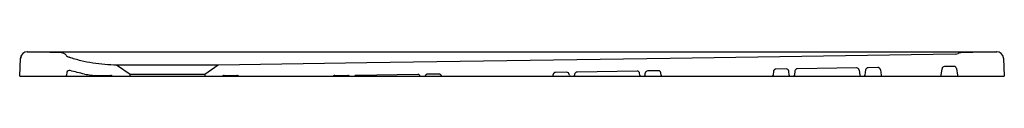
# Model space of a CAD drawing. Header units: millimetres. Extents: x 5305.65 to 5306.85, y 2849.41 to 2849.44.
import ezdxf

# ---------------------------------------------------------------- set-up
doc = ezdxf.new("R2010")
doc.units = ezdxf.units.MM
doc.layers.add('SANINDUSA', color=3, linetype='Continuous')

msp = doc.modelspace()

# ---------------------------------------------------------------- linework, layer by layer
at = {"layer": 'SANINDUSA'}
for p, q in [((5305.7043, 2849.437), (5305.6632, 2849.438)), ((5305.6763, 2849.438), (5306.8314, 2849.438)), ((5306.8445, 2849.438), (5306.8009, 2849.4369)), ((5305.6538, 2849.4083), (5305.655, 2849.4305)), ((5305.655, 2849.4306), (5305.655, 2849.4305)), ((5306.8527, 2849.4305), (5306.8527, 2849.4306)), ((5306.8527, 2849.4305), (5306.8538, 2849.4083)), ((5305.7114, 2849.4128), (5305.711, 2849.4096)), ((5305.7883, 2849.4105), (5305.772, 2849.4219)), ((5305.8956, 2849.4219), (5305.8793, 2849.4105)), ((5306.3205, 2849.4132), (5306.307, 2849.413)), ((5306.4064, 2849.4145), (5306.3331, 2849.4134)), ((5306.416, 2849.4096), (5306.4163, 2849.412)), ((5306.4323, 2849.4149), (5306.4192, 2849.4147)), ((5306.4357, 2849.4096), (5306.4353, 2849.4123)), ((5306.5726, 2849.4144), (5306.572, 2849.4096)), ((5306.588, 2849.4172), (5306.5755, 2849.417)), ((5306.5917, 2849.4096), (5306.5911, 2849.4145)), ((5306.5986, 2849.4147), (5306.598, 2849.4096)), ((5306.6739, 2849.4184), (5306.6015, 2849.4174)), ((5306.6769, 2849.4158), (5306.6777, 2849.4096)), ((5306.6848, 2849.416), (5306.684, 2849.4096)), ((5306.6998, 2849.4188), (5306.6877, 2849.4186)), ((5306.7029, 2849.4162), (5306.7037, 2849.4096)), ((5306.777, 2849.4096), (5306.7779, 2849.4174)), ((5306.7927, 2849.4202), (5306.7809, 2849.42)), ((5306.7957, 2849.4176), (5306.7967, 2849.4096)), ((5305.6538, 2849.4083), (5305.7095, 2849.4083)), ((5305.7095, 2849.4083), (5305.714, 2849.4083)), ((5305.714, 2849.4083), (5305.7403, 2849.4083)), ((5305.7403, 2849.4083), (5305.7434, 2849.4083)), ((5305.7434, 2849.4083), (5305.7438, 2849.4083)), ((5305.7487, 2849.4093), (5305.7648, 2849.4093)), ((5305.7653, 2849.4083), (5305.7676, 2849.4083)), ((5305.7665, 2849.4087), (5305.7667, 2849.4086)), ((5305.7676, 2849.4083), (5305.7883, 2849.4083)), ((5305.7883, 2849.4083), (5305.7883, 2849.4105)), ((5305.8793, 2849.4105), (5305.7883, 2849.4105)), ((5305.7883, 2849.4083), (5305.8793, 2849.4083)), ((5305.8793, 2849.4105), (5305.8793, 2849.4083)), ((5305.8793, 2849.4083), (5305.9, 2849.4083)), ((5305.9, 2849.4083), (5305.9209, 2849.4083)), ((5305.9009, 2849.4086), (5305.9012, 2849.4088)), ((5305.9029, 2849.4093), (5305.9183, 2849.4093)), ((5305.9211, 2849.4083), (5306.0352, 2849.4083)), ((5306.038, 2849.4093), (5306.0536, 2849.4093)), ((5306.0564, 2849.4083), (5306.0612, 2849.4083)), ((5306.139, 2849.4105), (5306.0641, 2849.4094)), ((5306.1338, 2849.4083), (5306.1388, 2849.4083)), ((5306.1428, 2849.4083), (5306.1468, 2849.4083)), ((5306.1468, 2849.4083), (5306.1687, 2849.4083)), ((5306.1648, 2849.4109), (5306.1507, 2849.4107)), ((5306.1689, 2849.4083), (5306.3025, 2849.4083)), ((5306.3025, 2849.4083), (5306.3252, 2849.4083)), ((5306.304, 2849.4096), (5306.3041, 2849.4104)), ((5306.3237, 2849.4096), (5306.3235, 2849.4106)), ((5306.3252, 2849.4083), (5306.3285, 2849.4083)), ((5306.3285, 2849.4083), (5306.333, 2849.4083)), ((5306.3301, 2849.4108), (5306.33, 2849.4096)), ((5306.333, 2849.4083), (5306.4067, 2849.4083)), ((5306.4067, 2849.4083), (5306.4112, 2849.4083)), ((5306.4097, 2849.4096), (5306.4094, 2849.4119)), ((5306.4112, 2849.4083), (5306.4145, 2849.4083)), ((5306.4145, 2849.4083), (5306.4372, 2849.4083)), ((5306.4372, 2849.4083), (5306.5705, 2849.4083)), ((5306.5706, 2849.4083), (5306.5932, 2849.4083)), ((5306.5932, 2849.4083), (5306.5965, 2849.4083)), ((5306.5965, 2849.4083), (5306.601, 2849.4083)), ((5306.601, 2849.4083), (5306.6747, 2849.4083)), ((5306.6747, 2849.4083), (5306.6792, 2849.4083)), ((5306.6792, 2849.4083), (5306.6825, 2849.4083)), ((5306.6825, 2849.4083), (5306.7052, 2849.4083)), ((5306.7052, 2849.4083), (5306.7755, 2849.4083)), ((5306.7756, 2849.4083), (5306.7937, 2849.4083)), ((5306.7937, 2849.4083), (5306.7982, 2849.4083)), ((5306.7982, 2849.4083), (5306.8538, 2849.4083))]:
    msp.add_line(p, q, dxfattribs=at)
at = {"layer": 'SANINDUSA', "flags": 128}
msp.add_lwpolyline([(5306.7941, 2849.4352), (5306.4466, 2849.4301), (5306.0771, 2849.4246), (5305.8956, 2849.4219)], dxfattribs=at)
at = {"layer": 'SANINDUSA'}
for centre, radius, start, end in [((5305.6629, 2849.4302), 0.00795, 88.9313, 177), ((5305.663, 2849.43), 0.008, 88.5, 177), ((5305.7041, 2849.429), 0.008, 39.0557, 88.5), ((5306.794, 2849.4432), 0.008, 270.8468, 296.5577), ((5306.8011, 2849.4289), 0.008, 91.5, 116.5577), ((5306.8447, 2849.43), 0.008, 3, 91.5), ((5306.8447, 2849.4302), 0.00797, 3, 90.6883), ((5305.7165, 2849.4391), 0.008, 219.0557, 251.3646), ((5305.7144, 2849.4125), 0.003, 73.2229, 173), ((5306.3206, 2849.4102), 0.003, 7, 90.8468), ((5306.3331, 2849.4104), 0.003, 90.8467, 173), ((5306.4064, 2849.4115), 0.003, 7, 90.8465), ((5306.4193, 2849.4117), 0.003, 90.8466, 173), ((5306.5881, 2849.4142), 0.003, 7, 90.8467), ((5306.6016, 2849.4144), 0.003, 90.8467, 173), ((5306.6739, 2849.4154), 0.003, 7, 90.8466), ((5306.6877, 2849.4156), 0.003, 90.8466, 173), ((5306.7809, 2849.417), 0.003, 90.8468, 172.9999), ((5306.7927, 2849.4172), 0.003, 7, 90.8468), ((5305.7095, 2849.4098), 0.0015, 270, 353), ((5305.7648, 2849.4063), 0.003, 55, 90), ((5305.7676, 2849.4098), 0.0015, 235, 270), ((5305.9, 2849.4098), 0.0015, 270, 305), ((5305.9029, 2849.4064), 0.0029, 90, 125), ((5306.0536, 2849.4064), 0.0029, 50.5994, 90), ((5306.0564, 2849.4098), 0.0015, 230.5994, 270), ((5306.0612, 2849.4098), 0.0015, 270, 312.2103), ((5306.1428, 2849.4098), 0.0015, 209.291, 270.0004), ((5306.1468, 2849.4098), 0.0015, 270, 332.488), ((5306.3252, 2849.4098), 0.0015, 187, 270), ((5306.3285, 2849.4098), 0.0015, 270, 353), ((5306.4112, 2849.4098), 0.0015, 187, 270), ((5306.4145, 2849.4098), 0.0015, 270, 353), ((5306.5932, 2849.4098), 0.0015, 187, 270), ((5306.5965, 2849.4098), 0.0015, 270, 353), ((5306.6792, 2849.4098), 0.0015, 187, 270), ((5306.6825, 2849.4098), 0.0015, 270, 353), ((5306.7982, 2849.4098), 0.0015, 187, 270)]:
    msp.add_arc(centre, radius, start, end, dxfattribs=at)
for points, knots in [([(5305.6631, 2849.4381), (5305.6634, 2849.4381), (5305.6678, 2849.4381), (5305.6722, 2849.4381), (5305.6763, 2849.438)], [0, 0, 0, 0, 0.078201, 1, 1, 1, 1]), ([(5306.8314, 2849.438), (5306.8327, 2849.438), (5306.8371, 2849.4381), (5306.8415, 2849.4381), (5306.8446, 2849.4381)], [0, 0, 0, 0, 0.307323, 1, 1, 1, 1]), ([(5305.772, 2849.4219), (5305.7624, 2849.4219), (5305.7527, 2849.4227), (5305.7382, 2849.4251), (5305.7333, 2849.426), (5305.7236, 2849.4284), (5305.7188, 2849.4298), (5305.714, 2849.4315)], [0, 0, 0, 0, 0.5, 0.5, 0.75, 0.75, 1, 1, 1, 1]), ([(5305.8956, 2849.4219), (5305.8955, 2849.4219), (5305.8953, 2849.4219), (5305.8937, 2849.4219), (5305.8911, 2849.4219), (5305.8875, 2849.4219), (5305.883, 2849.4219), (5305.8776, 2849.4219), (5305.8715, 2849.4219), (5305.8648, 2849.4219), (5305.8575, 2849.4219), (5305.8499, 2849.4219), (5305.8419, 2849.4219), (5305.8338, 2849.4219), (5305.8257, 2849.4219), (5305.8178, 2849.4219), (5305.8101, 2849.4219), (5305.8028, 2849.4219), (5305.7961, 2849.4219), (5305.79, 2849.4219), (5305.7847, 2849.4219), (5305.7802, 2849.4219), (5305.7766, 2849.4219), (5305.774, 2849.4219), (5305.7727, 2849.4219), (5305.7725, 2849.4219), (5305.7725, 2849.4219)], [0, 0, 0, 0, 0.043177, 0.086354, 0.129531, 0.172708, 0.215885, 0.259062, 0.30224, 0.345417, 0.388594, 0.431771, 0.474948, 0.518125, 0.561302, 0.604479, 0.647656, 0.690833, 0.73401, 0.777187, 0.820365, 0.863542, 0.906719, 0.949896, 0.993073, 1, 1, 1, 1]), ([(5306.307, 2849.413), (5306.3067, 2849.413), (5306.3063, 2849.4129), (5306.3058, 2849.4127), (5306.3056, 2849.4127), (5306.3053, 2849.4125), (5306.3052, 2849.4124), (5306.3049, 2849.4121), (5306.3048, 2849.412), (5306.3046, 2849.4117), (5306.3045, 2849.4116), (5306.3043, 2849.4112), (5306.3042, 2849.4111), (5306.3041, 2849.4107), (5306.3041, 2849.4106), (5306.3041, 2849.4104)], [0, 0, 0, 0, 0.25, 0.25, 0.375, 0.375, 0.5, 0.5, 0.625, 0.625, 0.75, 0.75, 0.875, 0.875, 1, 1, 1, 1]), ([(5306.4353, 2849.4122), (5306.4353, 2849.4124), (5306.4353, 2849.4126), (5306.4352, 2849.4129), (5306.4351, 2849.4131), (5306.4349, 2849.4134), (5306.4348, 2849.4136), (5306.4346, 2849.4139), (5306.4345, 2849.414), (5306.4342, 2849.4143), (5306.434, 2849.4144), (5306.4337, 2849.4145), (5306.4336, 2849.4146), (5306.4332, 2849.4148), (5306.433, 2849.4148), (5306.4327, 2849.4149), (5306.4325, 2849.4149), (5306.4323, 2849.4149)], [0, 0, 0, 0, 0.125, 0.125, 0.25, 0.25, 0.375, 0.375, 0.5, 0.5, 0.625, 0.625, 0.75, 0.75, 0.875, 0.875, 1, 1, 1, 1]), ([(5306.5755, 2849.417), (5306.5751, 2849.417), (5306.5748, 2849.4169), (5306.5743, 2849.4167), (5306.5741, 2849.4166), (5306.5738, 2849.4164), (5306.5737, 2849.4163), (5306.5734, 2849.4161), (5306.5733, 2849.416), (5306.5731, 2849.4157), (5306.573, 2849.4155), (5306.5728, 2849.4152), (5306.5727, 2849.4151), (5306.5726, 2849.4147), (5306.5726, 2849.4145), (5306.5726, 2849.4144)], [0, 0, 0, 0, 0.25, 0.25, 0.375, 0.375, 0.5, 0.5, 0.625, 0.625, 0.75, 0.75, 0.875, 0.875, 1, 1, 1, 1]), ([(5306.7029, 2849.4162), (5306.7028, 2849.4164), (5306.7028, 2849.4166), (5306.7027, 2849.4169), (5306.7026, 2849.4171), (5306.7024, 2849.4174), (5306.7023, 2849.4175), (5306.7021, 2849.4178), (5306.702, 2849.418), (5306.7017, 2849.4182), (5306.7016, 2849.4183), (5306.7012, 2849.4185), (5306.7011, 2849.4186), (5306.7007, 2849.4187), (5306.7006, 2849.4188), (5306.7002, 2849.4188), (5306.7, 2849.4188), (5306.6998, 2849.4188)], [0, 0, 0, 0, 0.125, 0.125, 0.25, 0.25, 0.375, 0.375, 0.5, 0.5, 0.625, 0.625, 0.75, 0.75, 0.875, 0.875, 1, 1, 1, 1]), ([(5305.7328, 2849.4109), (5305.7354, 2849.4104), (5305.7381, 2849.41), (5305.7434, 2849.4094), (5305.7461, 2849.4093), (5305.7487, 2849.4093)], [0, 0, 0, 0, 0.5, 0.5, 1, 1, 1, 1]), ([(5305.9202, 2849.4086), (5305.9199, 2849.4088), (5305.9196, 2849.409), (5305.919, 2849.4092), (5305.9187, 2849.4093), (5305.9183, 2849.4093)], [0, 0, 0, 0, 0.5, 0.5, 1, 1, 1, 1]), ([(5306.0352, 2849.4083), (5306.0354, 2849.4083), (5306.0356, 2849.4083), (5306.0359, 2849.4084), (5306.036, 2849.4085), (5306.0362, 2849.4086)], [0, 0, 0, 0, 0.5, 0.5, 1, 1, 1, 1]), ([(5306.0352, 2849.4083), (5306.0376, 2849.4083), (5306.0422, 2849.4083), (5306.049, 2849.4083), (5306.0534, 2849.4083), (5306.0564, 2849.4083)], [0, 0, 0, 0, 0.3427141, 0.6943326, 1, 1, 1, 1]), ([(5306.038, 2849.4093), (5306.0377, 2849.4093), (5306.0374, 2849.4092), (5306.0367, 2849.409), (5306.0364, 2849.4088), (5306.0362, 2849.4086)], [0, 0, 0, 0, 0.5, 0.5, 1, 1, 1, 1]), ([(5306.0612, 2849.4083), (5306.0623, 2849.4083), (5306.0626, 2849.4083), (5306.0635, 2849.4083), (5306.0644, 2849.4083), (5306.0648, 2849.4083)], [0, 0, 0, 0, 0.095785, 0.547608, 1, 1, 1, 1]), ([(5306.0641, 2849.4094), (5306.0639, 2849.4094), (5306.0637, 2849.4094), (5306.0634, 2849.4093), (5306.0632, 2849.4093), (5306.0629, 2849.4092), (5306.0627, 2849.4091), (5306.0625, 2849.4089), (5306.0623, 2849.4088), (5306.0622, 2849.4087)], [0, 0, 0, 0, 0.25, 0.25, 0.5, 0.5, 0.75, 0.75, 1, 1, 1, 1]), ([(5306.0648, 2849.4083), (5306.0677, 2849.4083), (5306.0707, 2849.4083), (5306.0736, 2849.4083), (5306.0853, 2849.4083), (5306.0971, 2849.4083), (5306.1088, 2849.4083), (5306.1142, 2849.4083), (5306.1196, 2849.4083), (5306.125, 2849.4083), (5306.1279, 2849.4083), (5306.1308, 2849.4083), (5306.1338, 2849.4083)], [0, 0, 0, 0, 0.0088, 0.0088, 0.0088, 0.044, 0.044, 0.044, 0.0601934, 0.0601934, 0.0601934, 0.0689934, 0.0689934, 0.0689934, 0.0689934]), ([(5306.1388, 2849.4083), (5306.139, 2849.4083), (5306.1396, 2849.4083), (5306.1406, 2849.4083), (5306.1415, 2849.4083), (5306.1419, 2849.4083), (5306.1428, 2849.4083)], [0, 0, 0, 0, 0.121846, 0.509004, 0.906408, 1, 1, 1, 1]), ([(5306.1415, 2849.4091), (5306.1415, 2849.4092), (5306.1414, 2849.4093), (5306.1412, 2849.4095), (5306.1412, 2849.4096), (5306.1409, 2849.4099), (5306.1407, 2849.41), (5306.1403, 2849.4102), (5306.1402, 2849.4103), (5306.14, 2849.4104), (5306.1399, 2849.4104), (5306.1395, 2849.4105), (5306.1392, 2849.4105), (5306.139, 2849.4105)], [0, 0, 0, 0, 0.125, 0.125, 0.25, 0.25, 0.5, 0.5, 0.625, 0.625, 0.75, 0.75, 1, 1, 1, 1]), ([(5306.1507, 2849.4107), (5306.1505, 2849.4107), (5306.1502, 2849.4107), (5306.1498, 2849.4106), (5306.1497, 2849.4105), (5306.1494, 2849.4104), (5306.1493, 2849.4103), (5306.149, 2849.4101), (5306.1488, 2849.41), (5306.1485, 2849.4097), (5306.1484, 2849.4096), (5306.1482, 2849.4093), (5306.1482, 2849.4092), (5306.1481, 2849.4091)], [0, 0, 0, 0, 0.25, 0.25, 0.375, 0.375, 0.5, 0.5, 0.75, 0.75, 0.875, 0.875, 1, 1, 1, 1]), ([(5306.1676, 2849.4092), (5306.1675, 2849.4094), (5306.1673, 2849.4097), (5306.167, 2849.41), (5306.1669, 2849.4101), (5306.1667, 2849.4103), (5306.1666, 2849.4104), (5306.1662, 2849.4106), (5306.1659, 2849.4107), (5306.1654, 2849.4109), (5306.1651, 2849.4109), (5306.1648, 2849.4109)], [0, 0, 0, 0, 0.25, 0.25, 0.375, 0.375, 0.5, 0.5, 0.75, 0.75, 1, 1, 1, 1]), ([(5306.1676, 2849.4092), (5306.1676, 2849.409), (5306.1677, 2849.4089), (5306.1679, 2849.4087), (5306.168, 2849.4086), (5306.1682, 2849.4085), (5306.1684, 2849.4084), (5306.1687, 2849.4083), (5306.1688, 2849.4083), (5306.1689, 2849.4083)], [0, 0, 0, 0, 0.25, 0.25, 0.5, 0.5, 0.75, 0.75, 1, 1, 1, 1]), ([(5306.3025, 2849.4083), (5306.3027, 2849.4083), (5306.3029, 2849.4083), (5306.3032, 2849.4085), (5306.3034, 2849.4085), (5306.3038, 2849.4089), (5306.3039, 2849.4092), (5306.304, 2849.4096)], [0, 0, 0, 0, 0.25, 0.25, 0.5, 0.5, 1, 1, 1, 1]), ([(5306.4357, 2849.4096), (5306.4357, 2849.4094), (5306.4357, 2849.4093), (5306.4359, 2849.4089), (5306.436, 2849.4088), (5306.4364, 2849.4084), (5306.4368, 2849.4083), (5306.4372, 2849.4083)], [0, 0, 0, 0, 0.25, 0.25, 0.5, 0.5, 1, 1, 1, 1]), ([(5306.5705, 2849.4083), (5306.5707, 2849.4083), (5306.5709, 2849.4083), (5306.5712, 2849.4085), (5306.5714, 2849.4085), (5306.5718, 2849.4089), (5306.5719, 2849.4092), (5306.572, 2849.4096)], [0, 0, 0, 0, 0.25, 0.25, 0.5, 0.5, 1, 1, 1, 1]), ([(5306.7037, 2849.4096), (5306.7037, 2849.4094), (5306.7037, 2849.4093), (5306.7039, 2849.4089), (5306.704, 2849.4088), (5306.7044, 2849.4084), (5306.7048, 2849.4083), (5306.7052, 2849.4083)], [0, 0, 0, 0, 0.25, 0.25, 0.5, 0.5, 1, 1, 1, 1]), ([(5306.7755, 2849.4083), (5306.7757, 2849.4083), (5306.7759, 2849.4083), (5306.7762, 2849.4085), (5306.7764, 2849.4085), (5306.7768, 2849.4089), (5306.7769, 2849.4092), (5306.777, 2849.4096)], [0, 0, 0, 0, 0.25, 0.25, 0.5, 0.5, 1, 1, 1, 1])]:
    msp.add_open_spline(points, degree=3, knots=knots, dxfattribs=at)
for points in [[(5305.7328, 2849.4109), (5305.7269, 2849.4121), (5305.721, 2849.4136), (5305.7152, 2849.4153)], [(5305.7438, 2849.4083), (5305.7465, 2849.4083), (5305.7491, 2849.4083), (5305.7517, 2849.4083)], [(5305.7517, 2849.4083), (5305.7541, 2849.4083), (5305.7565, 2849.4083), (5305.7589, 2849.4083)], [(5305.7589, 2849.4083), (5305.761, 2849.4083), (5305.7631, 2849.4083), (5305.7653, 2849.4083)], [(5305.9211, 2849.4083), (5305.9208, 2849.4083), (5305.9204, 2849.4084), (5305.9202, 2849.4086)]]:
    msp.add_open_spline(points, degree=3, dxfattribs=at)

doc.saveas('drawing.dxf')
